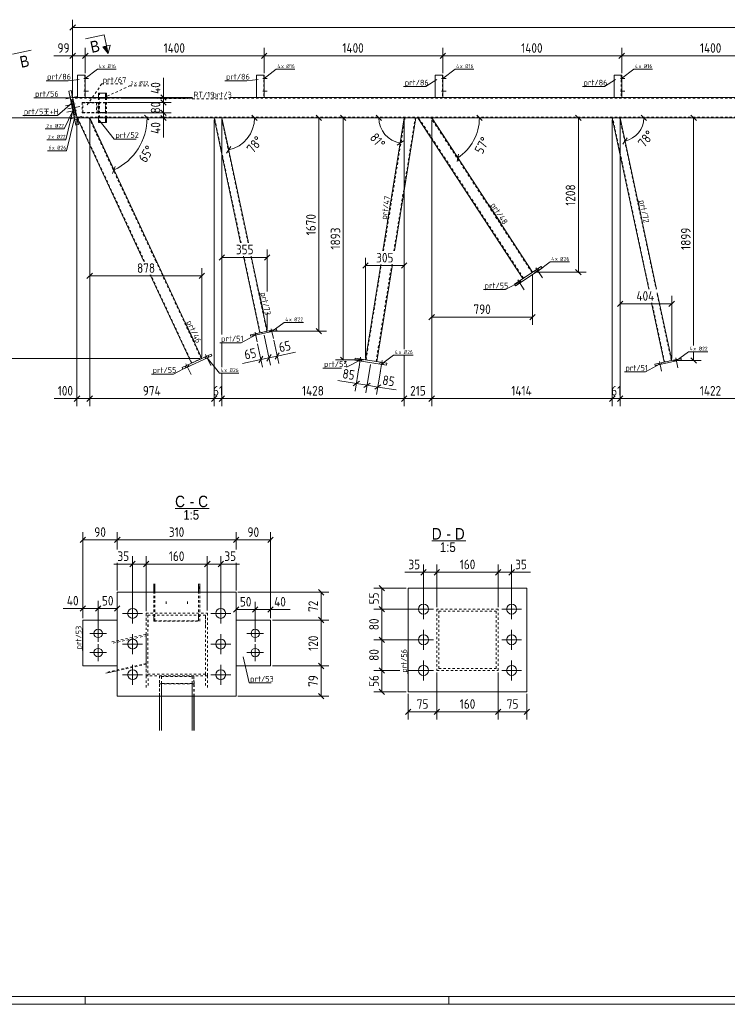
# Model space of a CAD drawing. Header units: millimetres. Extents: x 1 to 1188, y 1 to 840.
# Tile 2 of 7: x 204 to 573, y 1 to 515. Entities that reach past the tile are written whole.
import ezdxf

# ---------------------------------------------------------------- set-up
doc = ezdxf.new("R2010")
doc.units = ezdxf.units.MM
doc.header["$LTSCALE"] = 0.6
doc.linetypes.add('XKITLINE00', pattern=[0])
doc.linetypes.add('XKITLINE02', pattern=[4, 2, -2])
for name, color, linetype, lineweight in [('Bolt', 7, 'Continuous', 0), ('BoltMark', 3, 'Continuous', 0), ('DrawingSheet', 5, 'Continuous', 0), ('OtherObjectType', 1, 'Continuous', 0), ('Part', 2, 'Continuous', 0), ('PartMark', 3, 'Continuous', 0), ('Section', 6, 'Continuous', 0), ('Z-DIMENSIONS', 1, 'Continuous', 0)]:
    doc.layers.add(name, color=color, linetype=linetype, lineweight=lineweight)
doc.styles.add('ARIAL', font='ARIAL.TTF')
doc.styles.add('ISOCPEUR', font='ISOCPEUR.TTF')

msp = doc.modelspace()

# ---------------------------------------------------------------- hatches: boundary and pattern name
at = {"layer": 'Section'}
msp.add_hatch(color=6, dxfattribs=at).paths.add_polyline_path([(249.22, 501.23), (250.05, 497.32), (247.26, 500.82)], flags=17)

# ---------------------------------------------------------------- linework, layer by layer
at = {"layer": 'Bolt', "color": 3, "linetype": 'XKITLINE00', "lineweight": 0}
for p, q in [((237.45, 484.32), (239.82, 484.32)), ((237.45, 484.32), (239.82, 484.32)), ((237.95, 484.85), (238.15, 484.85)), ((237.95, 484.85), (238.15, 484.85)), ((237.95, 483.79), (238.15, 483.79)), ((237.95, 483.79), (238.15, 483.79)), ((330.79, 484.32), (333.15, 484.32)), ((330.79, 484.32), (333.15, 484.32)), ((331.29, 484.85), (331.49, 484.85)), ((331.29, 484.85), (331.49, 484.85)), ((331.29, 483.79), (331.49, 483.79)), ((331.29, 483.79), (331.49, 483.79)), ((424.12, 484.32), (426.49, 484.32)), ((424.12, 484.32), (426.49, 484.32)), ((424.62, 484.85), (424.82, 484.85)), ((424.62, 484.85), (424.82, 484.85)), ((424.62, 483.79), (424.82, 483.79)), ((424.62, 483.79), (424.82, 483.79)), ((517.45, 484.32), (519.82, 484.32)), ((517.45, 484.32), (519.82, 484.32)), ((517.95, 484.85), (518.15, 484.85)), ((517.95, 484.85), (518.15, 484.85)), ((517.95, 483.79), (518.15, 483.79)), ((517.95, 483.79), (518.15, 483.79)), ((237.95, 478.19), (238.15, 478.19)), ((237.95, 478.19), (238.15, 478.19)), ((331.29, 478.19), (331.49, 478.19)), ((331.29, 478.19), (331.49, 478.19)), ((424.62, 478.19), (424.82, 478.19)), ((424.62, 478.19), (424.82, 478.19)), ((517.95, 478.19), (518.15, 478.19)), ((517.95, 478.19), (518.15, 478.19)), ((227.97, 473.54), (234.16, 474.86)), ((227.97, 473.54), (234.16, 474.86)), ((230.07, 474.88), (231.37, 475.15)), ((230.07, 474.88), (231.37, 475.15)), ((230.43, 473.18), (231.73, 473.46)), ((230.43, 473.18), (231.73, 473.46)), ((237.45, 477.65), (239.82, 477.65)), ((237.45, 477.65), (239.82, 477.65)), ((237.95, 477.12), (238.15, 477.12)), ((237.95, 477.12), (238.15, 477.12)), ((330.79, 477.65), (333.15, 477.65)), ((330.79, 477.65), (333.15, 477.65)), ((331.29, 477.12), (331.49, 477.12)), ((331.29, 477.12), (331.49, 477.12)), ((424.12, 477.65), (426.49, 477.65)), ((424.12, 477.65), (426.49, 477.65)), ((424.62, 477.12), (424.82, 477.12)), ((424.62, 477.12), (424.82, 477.12)), ((517.45, 477.65), (519.82, 477.65)), ((517.45, 477.65), (519.82, 477.65)), ((517.95, 477.12), (518.15, 477.12)), ((517.95, 477.12), (518.15, 477.12)), ((232.83, 471.02), (227.78, 469.94)), ((232.83, 471.02), (227.78, 469.94)), ((233.52, 467.75), (228.47, 466.68)), ((233.52, 467.75), (228.47, 466.68)), ((229.08, 468.33), (235.27, 469.64)), ((229.08, 468.33), (235.27, 469.64)), ((231.18, 469.66), (232.48, 469.94)), ((231.18, 469.66), (232.48, 469.94)), ((231.86, 471.56), (231.21, 471.42)), ((231.86, 471.56), (231.21, 471.42)), ((232.17, 470.12), (231.52, 469.99)), ((232.17, 470.12), (231.52, 469.99)), ((231.54, 467.96), (232.84, 468.24)), ((231.54, 467.96), (232.84, 468.24)), ((232.56, 468.3), (231.9, 468.16)), ((232.56, 468.3), (231.9, 468.16)), ((230.19, 463.11), (236.38, 464.43)), ((230.19, 463.11), (236.38, 464.43)), ((232.86, 466.86), (232.21, 466.73)), ((232.86, 466.86), (232.21, 466.73)), ((232.29, 464.44), (233.59, 464.72)), ((232.29, 464.44), (233.59, 464.72)), ((232.65, 462.75), (233.95, 463.02)), ((232.65, 462.75), (233.95, 463.02)), ((473.15, 384.11), (473.7, 383.27)), ((473.15, 384.11), (473.7, 383.27)), ((473.33, 385.42), (476.8, 380.12)), ((473.33, 385.42), (476.8, 380.12)), ((474.6, 385.06), (475.15, 384.22)), ((474.6, 385.06), (475.15, 384.22)), ((463.67, 377.91), (464.22, 377.07)), ((463.67, 377.91), (464.22, 377.07)), ((463.85, 379.22), (467.31, 373.92)), ((463.85, 379.22), (467.31, 373.92)), ((465.12, 378.85), (465.67, 378.02)), ((465.12, 378.85), (465.67, 378.02)), ((326.22, 350.83), (326.35, 350.18)), ((326.22, 350.83), (326.35, 350.18)), ((326.76, 351.8), (327.83, 346.75)), ((326.76, 351.8), (327.83, 346.75)), ((327.65, 351.14), (327.79, 350.49)), ((327.65, 351.14), (327.79, 350.49)), ((334.69, 352.64), (334.83, 351.98)), ((334.69, 352.64), (334.83, 351.98)), ((335.24, 353.6), (336.31, 348.55)), ((335.24, 353.6), (336.31, 348.55)), ((336.13, 352.94), (336.27, 352.29)), ((336.13, 352.94), (336.27, 352.29)), ((300.95, 340.18), (303.62, 334.44)), ((300.95, 340.18), (303.62, 334.44)), ((302.16, 339.64), (302.58, 338.74)), ((302.16, 339.64), (302.58, 338.74)), ((290.31, 334.12), (290.73, 333.22)), ((290.31, 334.12), (290.73, 333.22)), ((290.68, 335.39), (293.35, 329.65)), ((290.68, 335.39), (293.35, 329.65)), ((291.88, 334.85), (292.31, 333.95)), ((291.88, 334.85), (292.31, 333.95)), ((300.58, 338.91), (301.01, 338)), ((300.58, 338.91), (301.01, 338)), ((380.86, 338), (380.7, 337.02)), ((380.86, 338), (380.7, 337.02)), ((381.88, 338.85), (380.87, 332.6)), ((381.88, 338.85), (380.87, 332.6)), ((382.57, 337.73), (382.41, 336.74)), ((382.57, 337.73), (382.41, 336.74)), ((392.05, 336.2), (391.89, 335.22)), ((392.05, 336.2), (391.89, 335.22)), ((393.07, 337.05), (392.06, 330.8)), ((393.07, 337.05), (392.06, 330.8)), ((393.76, 335.93), (393.6, 334.94)), ((393.76, 335.93), (393.6, 334.94)), ((537.33, 335.58), (537.47, 334.93)), ((537.33, 335.58), (537.47, 334.93)), ((537.88, 336.55), (538.95, 331.49)), ((537.88, 336.55), (538.95, 331.49)), ((538.77, 335.88), (538.91, 335.23)), ((538.77, 335.88), (538.91, 335.23)), ((545.81, 337.38), (545.95, 336.73)), ((545.81, 337.38), (545.95, 336.73)), ((546.36, 338.35), (547.43, 333.29)), ((546.36, 338.35), (547.43, 333.29)), ((547.25, 337.68), (547.38, 337.03)), ((547.25, 337.68), (547.38, 337.03)), ((414.7, 202.07), (414.7, 212.47)), ((460.7, 202.07), (460.7, 212.47)), ((262.85, 199.84), (262.85, 210.24)), ((308.85, 199.84), (308.85, 210.24)), ((419.9, 207.27), (409.5, 207.27)), ((465.9, 207.27), (455.5, 207.27)), ((268.05, 205.04), (257.65, 205.04)), ((314.05, 205.04), (303.65, 205.04)), ((244.85, 198.99), (244.85, 190.19)), ((326.85, 190.19), (326.85, 198.99)), ((414.7, 186.07), (414.7, 196.47)), ((460.7, 186.07), (460.7, 196.47)), ((240.45, 194.59), (249.25, 194.59)), ((262.85, 183.84), (262.85, 194.24)), ((308.85, 183.84), (308.85, 194.24)), ((331.25, 194.59), (322.45, 194.59)), ((419.9, 191.27), (409.5, 191.27)), ((465.9, 191.27), (455.5, 191.27)), ((244.85, 188.99), (244.85, 180.19)), ((268.05, 189.04), (257.65, 189.04)), ((314.05, 189.04), (303.65, 189.04)), ((326.85, 180.19), (326.85, 188.99)), ((240.45, 184.59), (249.25, 184.59)), ((331.25, 184.59), (322.45, 184.59)), ((414.7, 170.07), (414.7, 180.47)), ((460.7, 170.07), (460.7, 180.47)), ((262.85, 167.84), (262.85, 178.24)), ((308.85, 167.84), (308.85, 178.24)), ((419.9, 175.27), (409.5, 175.27)), ((465.9, 175.27), (455.5, 175.27)), ((268.05, 173.04), (257.65, 173.04)), ((314.05, 173.04), (303.65, 173.04))]:
    msp.add_line(p, q, dxfattribs=at)
at = {"layer": 'Bolt', "color": 3, "linetype": 'XKITLINE02', "lineweight": 0}
for p, q in [((246.33, 473.99), (250.11, 473.99)), ((246.33, 463.99), (250.11, 463.99)), ((280.42, 211.18), (280.44, 209.71)), ((291.42, 211.18), (291.44, 209.71))]:
    msp.add_line(p, q, dxfattribs=at)
at = {"layer": 'Bolt', "color": 3, "linetype": 'XKITLINE00', "lineweight": 0}
for centre, radius in [((262.85, 205.04), 2.6), ((308.85, 205.04), 2.6), ((414.7, 207.27), 2.6), ((460.7, 207.27), 2.6), ((244.85, 194.59), 2.2), ((326.85, 194.59), 2.2), ((262.85, 189.04), 2.6), ((308.85, 189.04), 2.6), ((414.7, 191.27), 2.6), ((460.7, 191.27), 2.6), ((244.85, 184.59), 2.2), ((326.85, 184.59), 2.2), ((262.85, 173.04), 2.6), ((308.85, 173.04), 2.6), ((414.7, 175.27), 2.6), ((460.7, 175.27), 2.6)]:
    msp.add_circle(centre, radius, dxfattribs=at)
at = {"layer": 'BoltMark', "color": 4, "linetype": 'XKITLINE00', "lineweight": 0}
for p, q in [((238.12, 484.32), (244.48, 489.08)), ((244.48, 489.08), (254.27, 489.08)), ((331.45, 484.32), (337.82, 489.08)), ((337.82, 489.08), (347.61, 489.08)), ((424.79, 484.32), (431.15, 489.08)), ((431.15, 489.08), (440.94, 489.08)), ((518.12, 484.32), (524.48, 489.08)), ((524.48, 489.08), (534.28, 489.08)), ((231.67, 467.36), (227.17, 457.97)), ((231.67, 467.36), (228.04, 452.24)), ((232.47, 463.59), (228.33, 446.54)), ((217.2, 457.97), (227.17, 457.97)), ((218.08, 452.24), (228.04, 452.24)), ((218.36, 446.54), (228.33, 446.54)), ((474.42, 383.75), (480.79, 388.51)), ((480.79, 388.51), (490.92, 388.51)), ((335.55, 352.14), (341.91, 356.9)), ((341.91, 356.9), (352.05, 356.9)), ((392.75, 335.08), (399.11, 339.84)), ((399.11, 339.84), (409.25, 339.84)), ((546.67, 336.88), (553.03, 341.64)), ((553.03, 341.64), (563.17, 341.64)), ((301.79, 338.37), (308.16, 330.41)), ((308.16, 330.41), (318.29, 330.41))]:
    msp.add_line(p, q, dxfattribs=at)
at = {"layer": 'BoltMark', "color": 4, "linetype": 'XKITLINE02', "lineweight": 0}
for p, q in [((247.43, 473.99), (261.28, 480.39)), ((261.28, 480.39), (271.24, 480.39))]:
    msp.add_line(p, q, dxfattribs=at)
at = {"layer": 'DrawingSheet', "color": 2, "linetype": 'XKITLINE00', "lineweight": 0}
for p, q in [((1, 1), (1188, 1)), ((238, 1), (238, 5)), ((428, 1), (428, 5))]:
    msp.add_line(p, q, dxfattribs=at)
at = {"layer": 'DrawingSheet', "color": 3, "linetype": 'XKITLINE00', "lineweight": 0}
msp.add_line((5, 5), (1184, 5), dxfattribs=at)
at = {"layer": 'OtherObjectType', "color": 6, "linetype": 'XKITLINE00', "lineweight": 0}
for p, q in [((285.03, 259.73), (302.85, 259.73)), ((418.99, 242.84), (436.81, 242.84))]:
    msp.add_line(p, q, dxfattribs=at)
at = {"layer": 'Part', "color": 2, "linetype": 'XKITLINE00', "lineweight": 0}
for p, q in [((238.15, 485.99), (234.15, 485.99)), ((234.15, 485.99), (234.15, 474.32)), ((238.15, 474.32), (238.15, 485.99)), ((331.49, 485.99), (327.49, 485.99)), ((327.49, 485.99), (327.49, 474.32)), ((331.49, 474.32), (331.49, 485.99)), ((424.82, 485.99), (420.82, 485.99)), ((420.82, 485.99), (420.82, 474.32)), ((424.82, 474.32), (424.82, 485.99)), ((518.15, 485.99), (514.15, 485.99)), ((514.15, 485.99), (514.15, 474.32)), ((518.15, 474.32), (518.15, 485.99)), ((230.79, 477.89), (229.49, 477.62)), ((233.24, 459.95), (229.49, 477.62)), ((230.79, 477.89), (234.55, 460.23)), ((231.53, 473.12), (230.88, 472.99)), ((230.88, 472.99), (232.54, 465.16)), ((233.19, 465.3), (231.53, 473.12)), ((294.05, 474.32), (231.55, 474.32)), ((245.12, 476.66), (245.12, 474.32)), ((245.12, 476.66), (248.75, 476.66)), ((248.75, 476.66), (248.75, 474.32)), ((249.24, 476.66), (248.75, 476.66)), ((249.24, 476.66), (249.24, 474.32)), ((1012.51, 474.32), (313.68, 474.32)), ((232.54, 465.16), (233.19, 465.3)), ((233.82, 463.66), (1012.51, 463.66)), ((268.73, 388.78), (233.82, 463.66)), ((298.95, 338.15), (240.44, 463.66)), ((245.12, 461.32), (245.12, 463.66)), ((248.75, 461.32), (248.75, 463.66)), ((249.24, 461.32), (249.24, 463.66)), ((305.37, 463.66), (319.23, 398.47)), ((323.32, 398.47), (309.46, 463.66)), ((393.48, 394.2), (404.66, 463.66)), ((399.56, 394.2), (410.73, 463.66)), ((411.79, 463.66), (466.62, 379.84)), ((471.65, 383.12), (418.96, 463.66)), ((532.26, 374.22), (513.25, 463.66)), ((536.35, 374.22), (517.34, 463.66)), ((234.55, 460.23), (233.24, 459.95)), ((248.75, 461.32), (245.12, 461.32)), ((249.24, 461.32), (248.75, 461.32)), ((320.71, 391.47), (329.22, 351.47)), ((333.13, 352.3), (324.8, 391.47)), ((384.35, 337.44), (392.35, 387.2)), ((390.27, 336.49), (398.43, 387.2)), ((462.16, 376.92), (476.11, 386.04)), ((476.11, 386.04), (476.66, 385.21)), ((293.51, 335.62), (271.99, 381.78)), ((476.66, 385.21), (462.71, 376.08)), ((462.71, 376.08), (462.16, 376.92)), ((544.25, 337.05), (536.73, 372.4)), ((540.33, 336.22), (533.74, 367.22)), ((338.02, 353.34), (324.32, 350.43)), ((324.32, 350.43), (324.46, 349.78)), ((338.16, 352.69), (324.46, 349.78)), ((338.16, 352.69), (338.02, 353.34)), ((288.68, 333.36), (303.79, 340.4)), ((304.21, 339.5), (289.1, 332.46)), ((303.79, 340.4), (304.21, 339.5)), ((379.08, 338.29), (378.93, 337.3)), ((395.38, 334.65), (378.93, 337.3)), ((395.54, 335.64), (379.08, 338.29)), ((395.38, 334.65), (395.54, 335.64)), ((549.14, 338.09), (535.44, 335.18)), ((535.44, 335.18), (535.58, 334.52)), ((549.28, 337.43), (535.58, 334.52)), ((549.28, 337.43), (549.14, 338.09)), ((289.1, 332.46), (288.68, 333.36)), ((254.85, 161.86), (254.85, 216.04)), ((316.85, 216.04), (254.85, 216.04)), ((273.89, 216.04), (273.89, 220.39)), ((274.49, 216.04), (274.49, 220.39)), ((274.53, 216.04), (274.53, 220.39)), ((297.29, 216.04), (297.29, 220.39)), ((297.89, 216.04), (297.89, 220.39)), ((297.93, 216.04), (297.93, 220.39)), ((316.86, 216.04), (316.85, 216.04)), ((316.85, 216.04), (316.86, 216.04)), ((316.85, 161.86), (316.85, 216.04)), ((316.86, 201.59), (316.86, 216.04)), ((468.7, 218.27), (406.7, 218.27)), ((406.7, 218.27), (406.7, 164.09)), ((468.7, 164.09), (468.7, 218.27)), ((236.85, 201.59), (254.85, 201.59)), ((236.85, 177.59), (236.85, 201.59)), ((316.85, 201.59), (316.85, 177.59)), ((334.86, 201.59), (316.85, 201.59)), ((334.85, 177.59), (334.85, 201.59)), ((334.86, 201.59), (334.86, 177.59)), ((236.85, 177.59), (254.85, 177.59)), ((248.91, 173.8), (254.85, 175.13)), ((316.85, 177.59), (334.86, 177.59)), ((316.86, 161.86), (316.86, 177.59)), ((316.85, 161.86), (254.85, 161.86)), ((276.88, 143.88), (276.87, 161.86)), ((294.88, 143.88), (294.87, 161.86)), ((294.94, 143.88), (294.93, 161.86)), ((316.85, 161.86), (316.86, 161.86)), ((316.86, 161.86), (316.85, 161.86)), ((468.7, 164.09), (406.7, 164.09))]:
    msp.add_line(p, q, dxfattribs=at)
at = {"layer": 'Part', "color": 7, "linetype": 'XKITLINE02', "lineweight": 0}
for p, q in [((237.95, 485.99), (237.95, 474.32)), ((331.29, 485.99), (331.29, 474.32)), ((424.62, 485.99), (424.62, 474.32)), ((517.95, 485.99), (517.95, 474.32)), ((231.53, 473.12), (230.88, 472.99)), ((232.54, 465.16), (230.88, 472.99)), ((233.19, 465.3), (231.53, 473.12)), ((233.82, 463.66), (231.55, 474.32)), ((294.05, 473.99), (231.62, 473.99)), ((234.15, 474.32), (238.15, 474.32)), ((234.15, 474.32), (234.15, 474.32)), ((234.15, 474.32), (234.15, 474.32)), ((234.15, 474.32), (234.15, 474.32)), ((234.15, 474.32), (234.15, 474.32)), ((238.15, 474.32), (238.15, 474.32)), ((238.15, 474.32), (238.15, 474.32)), ((245.12, 474.32), (245.12, 463.66)), ((245.61, 461.32), (245.61, 476.66)), ((248.75, 474.32), (248.75, 463.66)), ((249.24, 474.32), (249.24, 463.66)), ((1012.51, 473.99), (313.68, 473.99)), ((327.49, 474.32), (331.49, 474.32)), ((327.49, 474.32), (327.49, 474.32)), ((327.49, 474.32), (327.49, 474.32)), ((327.49, 474.32), (327.49, 474.32)), ((327.49, 474.32), (327.49, 474.32)), ((331.49, 474.32), (331.49, 474.32)), ((331.49, 474.32), (331.49, 474.32)), ((420.82, 474.32), (424.82, 474.32)), ((420.82, 474.32), (420.82, 474.32)), ((420.82, 474.32), (420.82, 474.32)), ((420.82, 474.32), (420.82, 474.32)), ((420.82, 474.32), (420.82, 474.32)), ((424.82, 474.32), (424.82, 474.32)), ((424.82, 474.32), (424.82, 474.32)), ((514.15, 474.32), (518.15, 474.32)), ((514.15, 474.32), (514.15, 474.32)), ((514.15, 474.32), (514.15, 474.32)), ((514.15, 474.32), (514.15, 474.32)), ((514.15, 474.32), (514.15, 474.32)), ((518.15, 474.32), (518.15, 474.32)), ((518.15, 474.32), (518.15, 474.32)), ((245.12, 471.66), (236.53, 471.66)), ((236.53, 471.66), (236.53, 466.32)), ((244.36, 471.66), (236.53, 471.66)), ((245.26, 471.46), (236.82, 471.46)), ((236.82, 471.46), (244.07, 471.46)), ((236.82, 466.52), (236.82, 471.46)), ((248.62, 471.46), (244.07, 471.46)), ((244.07, 471.46), (244.07, 466.52)), ((248.75, 471.66), (244.36, 471.66)), ((244.36, 466.32), (244.36, 471.66)), ((245.12, 466.32), (245.12, 471.66)), ((245.12, 471.66), (248.75, 471.66)), ((248.62, 471.46), (245.26, 471.46)), ((245.26, 471.46), (245.26, 466.52)), ((248.62, 466.52), (248.62, 471.46)), ((248.75, 471.66), (248.75, 466.32)), ((233.19, 465.3), (232.54, 465.16)), ((1012.51, 463.99), (233.75, 463.99)), ((233.82, 463.66), (240.44, 463.66)), ((269.1, 388.78), (234.19, 463.66)), ((245.12, 466.32), (236.53, 466.32)), ((236.53, 466.32), (244.36, 466.32)), ((245.26, 466.52), (236.82, 466.52)), ((236.82, 466.52), (244.07, 466.52)), ((274.98, 388.78), (240.07, 463.66)), ((244.07, 466.52), (248.62, 466.52)), ((244.36, 466.32), (248.75, 466.32)), ((248.75, 466.32), (245.12, 466.32)), ((245.26, 466.52), (248.62, 466.52)), ((309.46, 463.66), (305.37, 463.66)), ((319.43, 398.47), (305.57, 463.66)), ((323.11, 398.47), (309.26, 463.66)), ((393.82, 394.2), (404.99, 463.66)), ((399.22, 394.2), (410.4, 463.66)), ((410.73, 463.66), (404.66, 463.66)), ((418.96, 463.66), (411.79, 463.66)), ((466.9, 380.02), (412.19, 463.66)), ((471.37, 382.94), (418.56, 463.66)), ((517.34, 463.66), (513.25, 463.66)), ((532.46, 374.22), (513.45, 463.66)), ((517.13, 463.66), (536.14, 374.22)), ((329.41, 351.51), (320.92, 391.47)), ((332.93, 352.26), (324.6, 391.47)), ((298.65, 338.01), (275.21, 388.29)), ((384.68, 337.39), (392.69, 387.2)), ((389.94, 336.54), (398.09, 387.2)), ((293.82, 335.76), (272.36, 381.78)), ((466.62, 379.84), (471.65, 383.12)), ((536.73, 371.44), (544.05, 337.01)), ((540.53, 336.26), (533.95, 367.22)), ((329.22, 351.47), (333.13, 352.3)), ((293.51, 335.62), (298.95, 338.15)), ((390.27, 336.49), (384.35, 337.44)), ((544.25, 337.05), (540.33, 336.22)), ((254.86, 216.04), (254.85, 216.04)), ((254.86, 161.86), (254.86, 216.04)), ((273.88, 203.46), (273.89, 216.04)), ((273.92, 200.96), (273.93, 220.39)), ((274.48, 203.46), (274.49, 216.04)), ((274.52, 201.09), (274.53, 216.04)), ((297.28, 203.46), (297.29, 216.04)), ((297.32, 201.09), (297.33, 220.39)), ((297.88, 203.46), (297.89, 216.04)), ((297.92, 200.96), (297.93, 216.04)), ((453.7, 207.27), (421.7, 207.27)), ((421.7, 207.27), (421.7, 175.27)), ((422.7, 176.27), (422.7, 206.27)), ((422.7, 206.27), (452.7, 206.27)), ((452.7, 206.27), (452.7, 176.27)), ((453.7, 175.27), (453.7, 207.27)), ((236.86, 177.59), (236.86, 201.59)), ((254.85, 177.59), (254.85, 201.59)), ((254.86, 201.59), (254.85, 201.59)), ((254.85, 201.59), (254.85, 201.59)), ((254.86, 177.59), (254.86, 201.59)), ((269.86, 205.09), (301.86, 205.09)), ((269.86, 172.38), (269.86, 205.09)), ((269.86, 205.09), (269.96, 198.33)), ((300.86, 204.07), (270.86, 204.07)), ((270.86, 204.07), (270.96, 197.31)), ((270.86, 204.07), (270.86, 173.4)), ((274.48, 203.46), (273.88, 203.46)), ((273.88, 203.46), (273.92, 200.96)), ((273.92, 200.96), (297.92, 200.96)), ((274.52, 201.09), (274.48, 203.46)), ((297.32, 201.09), (274.52, 201.09)), ((297.88, 203.46), (297.28, 203.46)), ((297.28, 203.46), (297.32, 201.09)), ((297.92, 200.96), (297.88, 203.46)), ((300.86, 173.4), (300.86, 204.07)), ((300.86, 204.07), (300.96, 197.29)), ((301.86, 205.09), (301.96, 198.31)), ((301.86, 205.09), (301.86, 172.38)), ((316.86, 177.59), (316.86, 201.59)), ((316.86, 177.59), (316.86, 201.59)), ((252.06, 190.16), (269.9, 194.16)), ((252.76, 189.54), (269.9, 193.39)), ((269.9, 194.16), (269.89, 178.51)), ((269.89, 178.91), (269.9, 193.39)), ((269.96, 190.15), (269.9, 194.16)), ((269.9, 193.39), (269.96, 189.53)), ((249.85, 174.42), (269.89, 178.91)), ((254.85, 175.13), (269.89, 178.51)), ((254.86, 177.59), (254.85, 177.59)), ((254.85, 177.59), (254.85, 177.59)), ((269.96, 174.39), (269.89, 178.91)), ((269.89, 178.51), (269.96, 173.79)), ((421.7, 175.27), (453.7, 175.27)), ((452.7, 176.27), (422.7, 176.27)), ((301.86, 172.38), (269.86, 172.38)), ((269.86, 172.38), (269.96, 165.61)), ((270.86, 173.4), (270.96, 166.64)), ((270.86, 173.4), (300.86, 173.4)), ((276.86, 172.38), (276.92, 168.25)), ((294.86, 172.38), (276.86, 172.38)), ((276.87, 161.86), (276.86, 172.38)), ((277.92, 168.48), (277.86, 172.15)), ((277.86, 172.15), (277.88, 143.88)), ((277.86, 172.15), (293.86, 172.15)), ((293.86, 172.15), (293.88, 143.88)), ((293.86, 172.15), (293.92, 168.48)), ((294.92, 168.25), (294.86, 172.38)), ((294.87, 161.86), (294.86, 172.38)), ((300.86, 173.4), (300.96, 166.62)), ((301.86, 172.38), (301.96, 165.59)), ((276.92, 168.25), (276.94, 143.88)), ((276.92, 168.25), (294.92, 168.25)), ((293.92, 168.48), (277.92, 168.48)), ((277.92, 168.48), (277.94, 143.88)), ((293.92, 168.48), (293.94, 143.88)), ((294.93, 161.86), (294.92, 168.25)), ((254.85, 161.86), (254.86, 161.86))]:
    msp.add_line(p, q, dxfattribs=at)
at = {"layer": 'PartMark', "color": 7, "linetype": 'XKITLINE00', "lineweight": 0}
for p, q in [((234.97, 483.63), (229.18, 483.09)), ((328.31, 483.63), (322.51, 483.09)), ((421.64, 483.63), (415.84, 479.98)), ((514.97, 483.63), (509.18, 479.98)), ((217.66, 483.09), (229.18, 483.09)), ((311, 483.09), (322.51, 483.09)), ((404.33, 479.98), (415.84, 479.98)), ((497.67, 479.98), (509.18, 479.98)), ((211.31, 474.14), (222.82, 474.14)), ((230.55, 474.17), (222.82, 474.14)), ((231.37, 471.47), (223.58, 464.87)), ((205.5, 464.87), (223.58, 464.87)), ((245.46, 462.51), (253.24, 452.63)), ((253.24, 452.63), (264.75, 452.63)), ((395.89, 409.8), (397.76, 421.42)), ((448.73, 418.34), (455.17, 408.49)), ((526.52, 420.94), (528.91, 409.68)), ((465.25, 378.21), (457.52, 374.04)), ((328.88, 372.78), (331.27, 361.52)), ((446.01, 374.04), (457.52, 374.04)), ((290.1, 357.38), (295.07, 346.71)), ((327.16, 350.52), (319.43, 346.35)), ((308.43, 346.35), (319.43, 346.35)), ((291.96, 334.14), (284.23, 329.97)), ((382.33, 337.53), (374.49, 333.54)), ((538.28, 335.27), (530.55, 331.1)), ((272.72, 329.97), (284.23, 329.97)), ((362.12, 333.1), (371.95, 333.1)), ((519.55, 331.1), (530.55, 331.1)), ((236.75, 185.67), (236.75, 197.19)), ((320.51, 182.44), (323.62, 168.75)), ((406.6, 173.49), (406.6, 185)), ((323.62, 168.75), (335.13, 168.75))]:
    msp.add_line(p, q, dxfattribs=at)
at = {"layer": 'PartMark', "color": 7, "linetype": 'XKITLINE02', "lineweight": 0}
for p, q in [((239.19, 470.49), (246.69, 481.38)), ((246.69, 481.38), (258.2, 481.38)), ((231.55, 474.32), (294.05, 473.69)), ((294.05, 473.69), (313.68, 473.69))]:
    msp.add_line(p, q, dxfattribs=at)
at = {"layer": 'Section', "color": 6, "linetype": 'XKITLINE00', "lineweight": 0}
for p, q in [((247.97, 507.1), (238.19, 505.02)), ((247.97, 507.1), (250.05, 497.32)), ((200.1, 496.93), (209.88, 499.01)), ((247.26, 500.82), (251.17, 501.65)), ((250.05, 497.32), (247.26, 500.82)), ((251.17, 501.65), (250.05, 497.32))]:
    msp.add_line(p, q, dxfattribs=at)
at = {"layer": 'Z-DIMENSIONS', "color": 7, "linetype": 'XKITLINE00', "lineweight": 0}
for p, q in [((231.55, 475.32), (231.55, 514.93)), ((232.96, 512.25), (230.14, 509.42)), ((231.55, 510.83), (1012.51, 510.83)), ((231.55, 475.32), (231.55, 500.16)), ((238.15, 486.99), (238.15, 500.16)), ((238.15, 486.99), (238.15, 500.16)), ((331.49, 486.99), (331.49, 500.16)), ((331.49, 486.99), (331.49, 500.16)), ((424.82, 486.99), (424.82, 500.16)), ((424.82, 486.99), (424.82, 500.16)), ((518.15, 486.99), (518.15, 500.16)), ((518.15, 486.99), (518.15, 500.16)), ((231.55, 496.06), (221.78, 496.06)), ((231.55, 496.06), (221.78, 496.06)), ((232.96, 497.48), (230.14, 494.65)), ((231.55, 496.06), (238.15, 496.06)), ((239.57, 497.48), (236.74, 494.65)), ((239.57, 497.48), (236.74, 494.65)), ((238.15, 496.06), (331.49, 496.06)), ((332.9, 497.48), (330.07, 494.65)), ((332.9, 497.48), (330.07, 494.65)), ((331.49, 496.06), (424.82, 496.06)), ((426.23, 497.48), (423.41, 494.65)), ((426.23, 497.48), (423.41, 494.65)), ((424.82, 496.06), (518.15, 496.06)), ((519.57, 497.48), (516.74, 494.65)), ((519.57, 497.48), (516.74, 494.65)), ((518.15, 496.06), (611.49, 496.06)), ((278.94, 474.32), (278.94, 484.52)), ((278.94, 474.32), (278.94, 484.52)), ((253.94, 474.32), (282.94, 474.32)), ((277.53, 475.74), (280.35, 472.91)), ((277.53, 473.07), (280.35, 470.24)), ((277.53, 473.07), (277.6, 473)), ((278.94, 471.66), (278.94, 474.32)), ((249.75, 471.66), (282.94, 471.66)), ((249.75, 471.66), (271.34, 471.66)), ((277.53, 467.74), (280.35, 464.91)), ((278.34, 472.26), (280.35, 470.24)), ((278.34, 471.66), (282.94, 471.66)), ((278.94, 466.32), (278.94, 471.66)), ((286.01, 463.66), (198.15, 463.66)), ((233.8, 462.73), (233.8, 313.14)), ((270.43, 463.66), (240.44, 463.66)), ((253.11, 436.48), (240.44, 463.66)), ((240.44, 462.66), (240.44, 313.14)), ((240.44, 462.66), (240.44, 313.14)), ((240.44, 462.66), (240.44, 377.18)), ((240.86, 462.75), (253.11, 436.48)), ((249.75, 466.32), (271.34, 466.32)), ((249.75, 466.32), (282.94, 466.32)), ((260.78, 463.66), (282.94, 463.66)), ((271.34, 462.74), (269.01, 465.07)), ((277.62, 464.98), (280.35, 462.24)), ((278.34, 466.92), (280.35, 464.91)), ((278.34, 466.32), (282.94, 466.32)), ((278.94, 463.66), (278.94, 466.32)), ((278.94, 463.66), (278.94, 453.46)), ((278.94, 463.66), (278.94, 453.46)), ((305.37, 462.66), (305.37, 324.74)), ((305.37, 462.66), (305.37, 313.14)), ((326.51, 463.66), (309.46, 463.66)), ((313, 446.98), (309.46, 463.66)), ((309.46, 462.66), (309.46, 350.55)), ((309.46, 462.66), (309.46, 350.55)), ((309.46, 462.66), (309.46, 386.87)), ((309.67, 462.68), (313, 446.98)), ((327.92, 462.24), (325.09, 465.07)), ((355.88, 463.66), (364.03, 463.66)), ((358.61, 465.07), (361.44, 462.24)), ((360.03, 352.3), (360.03, 463.66)), ((383.35, 463.66), (368.71, 463.66)), ((371.4, 465.07), (374.23, 462.24)), ((372.81, 337.44), (372.81, 463.66)), ((389.97, 465.07), (392.79, 462.24)), ((403.66, 463.66), (391.38, 463.66)), ((391.38, 463.66), (404.66, 463.66)), ((402.55, 450.55), (404.66, 463.66)), ((404.66, 462.66), (404.66, 343.04)), ((404.66, 462.66), (404.66, 343.04)), ((404.66, 462.66), (404.66, 382.6)), ((443.88, 463.66), (418.96, 463.66)), ((432.6, 442.8), (418.96, 463.66)), ((418.96, 462.66), (418.96, 313.14)), ((418.96, 462.66), (418.96, 313.14)), ((418.96, 462.66), (418.96, 355.7)), ((419.51, 462.82), (432.6, 442.8)), ((445.3, 462.24), (442.47, 465.07)), ((472.65, 463.66), (499.52, 463.66)), ((494.11, 465.07), (496.94, 462.24)), ((495.52, 383.12), (495.52, 463.66)), ((513.25, 462.66), (513.25, 324.74)), ((513.25, 462.66), (513.25, 313.14)), ((529.66, 463.66), (517.34, 463.66)), ((519.9, 451.6), (517.34, 463.66)), ((517.34, 462.66), (517.34, 313.14)), ((517.34, 462.66), (517.34, 324.74)), ((517.34, 462.66), (517.34, 362.62)), ((517.54, 462.68), (519.9, 451.6)), ((531.07, 462.24), (528.25, 465.07)), ((545.25, 463.66), (559.72, 463.66)), ((554.31, 465.07), (557.14, 462.24)), ((555.72, 344.84), (555.72, 463.66)), ((518.81, 449.92), (520.99, 453.28)), ((311.91, 445.3), (314.09, 448.66)), ((400.93, 449.38), (404.17, 451.72)), ((432.2, 440.84), (433.01, 444.76)), ((252.43, 434.6), (253.8, 438.36)), ((310.87, 392.28), (308.05, 389.46)), ((309.46, 390.87), (333.13, 390.87)), ((334.54, 392.28), (331.71, 389.46)), ((333.13, 372.99), (333.13, 394.97)), ((384.35, 338.44), (384.35, 390.7)), ((385.76, 388.01), (382.94, 385.18)), ((384.35, 386.6), (404.66, 386.6)), ((406.07, 388.01), (403.24, 385.18)), ((241.85, 382.59), (239.02, 379.76)), ((240.44, 381.18), (298.95, 381.18)), ((300.37, 382.59), (297.54, 379.76)), ((298.95, 339.15), (298.95, 385.28)), ((471.65, 382.12), (471.65, 355.7)), ((472.65, 383.12), (499.52, 383.12)), ((494.11, 384.54), (496.94, 381.71)), ((544.25, 338.05), (544.25, 370.72)), ((518.75, 368.03), (515.92, 365.2)), ((517.34, 366.62), (544.25, 366.62)), ((545.66, 368.03), (542.83, 365.2)), ((333.13, 353.3), (333.13, 361.91)), ((420.37, 361.11), (417.55, 358.28)), ((473.06, 361.11), (470.23, 358.28)), ((418.96, 359.7), (471.65, 359.7)), ((331.52, 350.26), (334.86, 334.53)), ((331.52, 350.26), (334.86, 334.53)), ((334.13, 352.3), (364.03, 352.3)), ((358.61, 353.72), (361.44, 350.89)), ((309.46, 346.35), (309.46, 333.61)), ((309.46, 346.35), (309.46, 333.61)), ((328.04, 345.77), (330.62, 333.63)), ((336.52, 347.57), (339.1, 335.43)), ((330.88, 339.22), (328.7, 335.87)), ((335.12, 340.12), (332.94, 336.77)), ((335.12, 340.12), (332.94, 336.77)), ((334.03, 338.45), (338.27, 339.35)), ((339.36, 341.02), (337.18, 337.67)), ((338.27, 339.35), (347.82, 341.38)), ((338.27, 339.35), (347.82, 341.38)), ((404.66, 339.84), (404.66, 313.14)), ((404.66, 339.84), (404.66, 313.14)), ((555.72, 337.05), (555.72, 341.64)), ((297.95, 338.15), (198.15, 338.15)), ((329.79, 337.54), (320.24, 335.51)), ((329.79, 337.54), (320.24, 335.51)), ((329.79, 337.54), (334.03, 338.45)), ((383.35, 337.44), (368.71, 337.44)), ((371.4, 338.86), (372.95, 337.3)), ((373.63, 336.62), (374.23, 336.03)), ((386.99, 334.99), (384.61, 320.16)), ((386.99, 334.99), (384.61, 320.16)), ((545.25, 337.05), (559.72, 337.05)), ((554.31, 338.46), (557.14, 335.63)), ((309.46, 330.41), (309.46, 313.14)), ((309.46, 330.41), (309.46, 324.74)), ((380.98, 333.26), (379.01, 321.06)), ((392.16, 331.46), (390.2, 319.26)), ((379.65, 325.01), (370.01, 326.56)), ((379.65, 325.01), (370.01, 326.56)), ((381.27, 326.18), (378.03, 323.84)), ((379.65, 325.01), (385.24, 324.11)), ((386.86, 325.28), (383.62, 322.94)), ((386.86, 325.28), (383.62, 322.94)), ((385.24, 324.11), (390.84, 323.21)), ((392.46, 324.38), (389.22, 322.04)), ((390.84, 323.21), (400.48, 321.66)), ((390.84, 323.21), (400.48, 321.66)), ((233.8, 317.14), (221.89, 317.14)), ((233.8, 317.14), (221.89, 317.14)), ((235.22, 318.55), (232.39, 315.72)), ((233.8, 317.14), (240.44, 317.14)), ((241.85, 318.55), (239.02, 315.72)), ((241.85, 318.55), (239.02, 315.72)), ((240.44, 317.14), (305.37, 317.14)), ((306.78, 318.55), (303.96, 315.72)), ((305.97, 317.74), (303.96, 315.72)), ((305.37, 317.74), (305.37, 313.14)), ((305.37, 317.14), (309.46, 317.14)), ((310.87, 318.55), (308.05, 315.72)), ((310.06, 317.74), (308.05, 315.72)), ((309.46, 317.74), (309.46, 313.14)), ((309.46, 317.14), (404.66, 317.14)), ((406.07, 318.55), (403.24, 315.72)), ((406.07, 318.55), (403.24, 315.72)), ((404.66, 317.14), (418.96, 317.14)), ((420.37, 318.55), (417.55, 315.72)), ((420.37, 318.55), (417.55, 315.72)), ((418.96, 317.14), (513.25, 317.14)), ((514.66, 318.55), (511.83, 315.72)), ((513.85, 317.74), (511.83, 315.72)), ((513.25, 317.74), (513.25, 313.14)), ((513.25, 317.14), (517.34, 317.14)), ((518.75, 318.55), (515.92, 315.72)), ((517.94, 317.74), (515.92, 315.72)), ((517.34, 317.74), (517.34, 313.14)), ((517.34, 317.14), (612.1, 317.14)), ((236.85, 202.59), (236.85, 247.48)), ((254.86, 238.4), (254.86, 247.48)), ((254.86, 238.4), (254.86, 247.48)), ((316.85, 238.4), (316.85, 247.48)), ((316.85, 238.4), (316.85, 247.48)), ((334.85, 202.59), (334.85, 247.48)), ((238.26, 244.8), (235.43, 241.97)), ((236.85, 243.38), (254.86, 243.38)), ((256.27, 244.8), (253.45, 241.97)), ((256.27, 244.8), (253.45, 241.97)), ((254.86, 243.38), (316.85, 243.38)), ((318.26, 244.8), (315.43, 241.97)), ((318.26, 244.8), (315.43, 241.97)), ((316.85, 243.38), (334.85, 243.38)), ((336.26, 244.8), (333.43, 241.97)), ((254.86, 217.04), (254.86, 231.4)), ((254.86, 217.04), (254.86, 231.4)), ((264.24, 232.22), (261.41, 229.39)), ((262.82, 206.04), (262.82, 234.9)), ((271.27, 232.22), (268.45, 229.39)), ((271.27, 232.22), (268.45, 229.39)), ((269.86, 206.14), (269.86, 234.9)), ((269.86, 206.14), (269.86, 234.9)), ((303.27, 232.22), (300.44, 229.39)), ((303.27, 232.22), (300.44, 229.39)), ((301.85, 206.62), (301.85, 234.9)), ((301.85, 206.62), (301.85, 234.9)), ((310.29, 232.22), (307.46, 229.39)), ((308.87, 206.04), (308.87, 234.9)), ((316.85, 217.04), (316.85, 231.4)), ((316.85, 217.04), (316.85, 231.4)), ((262.82, 230.8), (253.06, 230.8)), ((262.82, 230.8), (253.06, 230.8)), ((262.82, 230.8), (269.86, 230.8)), ((269.86, 230.8), (301.85, 230.8)), ((301.85, 230.8), (308.87, 230.8)), ((308.87, 230.8), (318.64, 230.8)), ((308.87, 230.8), (318.64, 230.8)), ((414.7, 226.49), (404.93, 226.49)), ((414.7, 226.49), (404.93, 226.49)), ((416.11, 227.9), (413.29, 225.07)), ((414.7, 208.27), (414.7, 230.59)), ((414.7, 226.49), (421.7, 226.49)), ((423.11, 227.9), (420.28, 225.07)), ((423.11, 227.9), (420.28, 225.07)), ((421.7, 208.27), (421.7, 230.59)), ((421.7, 208.27), (421.7, 230.59)), ((421.7, 226.49), (453.7, 226.49)), ((455.11, 227.9), (452.28, 225.07)), ((455.11, 227.9), (452.28, 225.07)), ((453.7, 208.27), (453.7, 230.59)), ((453.7, 208.27), (453.7, 230.59)), ((453.7, 226.49), (460.7, 226.49)), ((462.11, 227.9), (459.29, 225.07)), ((460.7, 208.27), (460.7, 230.59)), ((460.7, 226.49), (470.47, 226.49)), ((460.7, 226.49), (470.47, 226.49)), ((317.86, 216.04), (365.23, 216.04)), ((359.81, 217.45), (362.64, 214.62)), ((361.23, 201.59), (361.23, 216.04)), ((405.7, 218.27), (388.84, 218.27)), ((391.53, 219.68), (394.36, 216.86)), ((392.94, 207.27), (392.94, 218.27)), ((236.85, 202.59), (236.85, 211.66)), ((244.87, 195.59), (244.87, 211.66)), ((244.87, 195.59), (244.87, 211.66)), ((254.85, 202.59), (254.85, 211.66)), ((316.85, 202.59), (316.85, 211.13)), ((326.87, 195.59), (326.87, 211.13)), ((326.87, 195.59), (326.87, 211.13)), ((334.85, 202.59), (334.85, 211.13)), ((236.85, 207.56), (226.65, 207.56)), ((236.85, 207.56), (226.65, 207.56)), ((238.26, 208.97), (235.43, 206.15)), ((236.85, 207.56), (244.87, 207.56)), ((246.28, 208.97), (243.45, 206.15)), ((245.85, 208.54), (243.45, 206.15)), ((244.87, 207.56), (254.85, 207.56)), ((256.26, 208.97), (253.43, 206.15)), ((318.26, 208.44), (315.43, 205.62)), ((316.85, 207.03), (326.87, 207.03)), ((328.28, 208.44), (325.45, 205.62)), ((328.28, 208.44), (325.45, 205.62)), ((326.87, 207.03), (334.85, 207.03)), ((336.26, 208.44), (333.43, 205.62)), ((334.85, 207.03), (345.04, 207.03)), ((334.85, 207.03), (345.04, 207.03)), ((413.7, 207.27), (388.84, 207.27)), ((413.7, 207.27), (388.84, 207.27)), ((391.53, 208.68), (394.36, 205.86)), ((391.53, 208.68), (394.36, 205.86)), ((392.94, 191.27), (392.94, 207.27)), ((335.85, 201.59), (365.23, 201.59)), ((335.85, 201.59), (365.23, 201.59)), ((359.81, 203), (362.64, 200.17)), ((359.81, 203), (362.64, 200.17)), ((361.23, 177.59), (361.23, 201.59)), ((413.7, 191.27), (388.84, 191.27)), ((413.7, 191.27), (388.84, 191.27)), ((391.53, 192.68), (394.36, 189.86)), ((391.53, 192.68), (394.36, 189.86)), ((392.94, 175.27), (392.94, 191.27)), ((335.85, 177.59), (365.23, 177.59)), ((335.85, 177.59), (365.23, 177.59)), ((359.81, 179), (362.64, 176.17)), ((359.81, 179), (362.64, 176.17)), ((361.23, 161.86), (361.23, 177.59)), ((402.4, 175.27), (388.84, 175.27)), ((402.4, 175.27), (388.84, 175.27)), ((391.53, 176.68), (394.36, 173.86)), ((391.53, 176.68), (394.36, 173.86)), ((392.94, 164.09), (392.94, 175.27)), ((413.7, 175.27), (406.6, 175.27)), ((413.7, 175.27), (406.6, 175.27)), ((421.7, 174.27), (421.7, 149.67)), ((421.7, 174.27), (421.7, 149.67)), ((453.7, 174.27), (453.7, 149.67)), ((453.7, 174.27), (453.7, 149.67)), ((391.53, 165.51), (394.36, 162.68)), ((317.86, 161.86), (365.23, 161.86)), ((359.81, 163.27), (362.64, 160.45)), ((405.7, 164.09), (388.84, 164.09)), ((406.7, 163.09), (406.7, 149.67)), ((468.7, 163.09), (468.7, 149.67)), ((408.11, 155.08), (405.29, 152.25)), ((423.11, 155.08), (420.28, 152.25)), ((423.11, 155.08), (420.28, 152.25)), ((455.11, 155.08), (452.28, 152.25)), ((455.11, 155.08), (452.28, 152.25)), ((470.11, 155.08), (467.29, 152.25)), ((406.7, 153.67), (421.7, 153.67)), ((421.7, 153.67), (453.7, 153.67)), ((453.7, 153.67), (468.7, 153.67))]:
    msp.add_line(p, q, dxfattribs=at)
for centre, radius, start, end in [((240.44, 463.66), 29.99, 294.9959, 0), ((309.46, 463.66), 17.05, 281.9996, 0), ((404.66, 463.66), 13.28, 180, 260.8603), ((418.96, 463.66), 24.92, 303.1936, 0), ((517.34, 463.66), 12.32, 281.9996, 360)]:
    msp.add_arc(centre, radius, start, end, dxfattribs=at)
at = {"layer": 'Z-DIMENSIONS', "color": 3}
for p in [(231.55, 510.83), (231.55, 496.06), (238.15, 496.06), (238.15, 496.06), (331.49, 496.06), (331.49, 496.06), (424.82, 496.06), (424.82, 496.06), (518.15, 496.06), (518.15, 496.06), (278.94, 474.32), (278.94, 471.66), (278.94, 471.66), (278.94, 466.32), (278.94, 466.32), (278.94, 463.66), (360.03, 463.66), (372.81, 463.66), (495.52, 463.66), (555.72, 463.66), (309.46, 390.87), (333.13, 390.87), (384.35, 386.6), (404.66, 386.6), (240.44, 381.18), (298.95, 381.18), (495.52, 383.12), (517.34, 366.62), (544.25, 366.62), (418.96, 359.7), (471.65, 359.7), (360.03, 352.3), (338.27, 339.35), (329.79, 337.54), (334.03, 338.45), (334.03, 338.45), (372.81, 337.44), (555.72, 337.05), (379.65, 325.01), (385.24, 324.11), (385.24, 324.11), (390.84, 323.21), (233.8, 317.14), (240.44, 317.14), (240.44, 317.14), (305.37, 317.14), (305.37, 317.14), (309.46, 317.14), (309.46, 317.14), (404.66, 317.14), (404.66, 317.14), (418.96, 317.14), (418.96, 317.14), (513.25, 317.14), (513.25, 317.14), (517.34, 317.14), (517.34, 317.14), (236.85, 243.38), (254.86, 243.38), (254.86, 243.38), (316.85, 243.38), (316.85, 243.38), (334.85, 243.38), (262.82, 230.8), (269.86, 230.8), (269.86, 230.8), (301.85, 230.8), (301.85, 230.8), (308.87, 230.8), (414.7, 226.49), (421.7, 226.49), (421.7, 226.49), (453.7, 226.49), (453.7, 226.49), (460.7, 226.49), (361.23, 216.04), (392.94, 218.27), (236.85, 207.56), (244.87, 207.56), (244.87, 207.56), (254.85, 207.56), (316.85, 207.03), (326.87, 207.03), (326.87, 207.03), (334.85, 207.03), (392.94, 207.27), (392.94, 207.27), (361.23, 201.59), (361.23, 201.59), (392.94, 191.27), (392.94, 191.27), (361.23, 177.59), (361.23, 177.59), (392.94, 175.27), (392.94, 175.27), (361.23, 161.86), (392.94, 164.09), (406.7, 153.67), (421.7, 153.67), (421.7, 153.67), (453.7, 153.67), (453.7, 153.67), (468.7, 153.67)]:
    msp.add_point(p, dxfattribs=at)
at = {"layer": 'Z-DIMENSIONS', "color": 7}
for p in [(270.43, 463.66), (326.51, 463.66), (391.38, 463.66), (443.88, 463.66), (529.66, 463.66), (402.55, 450.55), (519.9, 451.6), (313, 446.98), (432.6, 442.8), (253.11, 436.48)]:
    msp.add_point(p, dxfattribs=at)

# ---------------------------------------------------------------- texts
at = {"layer": 'BoltMark', "color": 4, "style": 'ISOCPEUR', "width": 0.85}
for s, p in [('4', (245.08, 489.68)), ('x Ø', (247.06, 489.68)), ('16', (251.61, 489.68)), ('4', (338.42, 489.68)), ('x Ø', (340.39, 489.68)), ('16', (344.95, 489.68)), ('4', (431.75, 489.68)), ('x Ø', (433.73, 489.68)), ('16', (438.28, 489.68)), ('4', (525.08, 489.68)), ('x Ø', (527.06, 489.68)), ('16', (531.61, 489.68)), ('2', (261.88, 480.99)), ('x Ø', (263.68, 480.99)), ('22', (268.24, 480.99)), ('2', (217.8, 458.57)), ('x Ø', (219.61, 458.57)), ('22', (224.16, 458.57)), ('2', (218.68, 452.84)), ('x Ø', (220.48, 452.84)), ('22', (225.04, 452.84)), ('6', (218.96, 447.14)), ('x Ø', (220.77, 447.14)), ('26', (225.32, 447.14)), ('4', (481.39, 389.11)), ('x Ø', (483.36, 389.11)), ('26', (487.92, 389.11)), ('4', (342.51, 357.5)), ('x Ø', (344.49, 357.5)), ('22', (349.04, 357.5)), ('x Ø', (555.61, 342.24)), ('4', (399.71, 340.44)), ('x Ø', (401.69, 340.44)), ('26', (406.24, 340.44)), ('4', (553.63, 342.24)), ('22', (560.16, 342.24)), ('4', (308.76, 331.01)), ('x Ø', (310.73, 331.01)), ('26', (315.28, 331.01))]:
    msp.add_text(s, height=2, dxfattribs=at).set_placement(p)
at = {"layer": 'OtherObjectType', "color": 6, "style": 'ARIAL', "width": 0.85}
for s, height, p in [('C', 6, (285.03, 260.48)), ('-', 6, (292.61, 260.48)), ('C', 6, (297.07, 260.48)), ('1:5', 5, (289.31, 253.98)), ('D', 6, (418.99, 243.59)), ('D', 6, (431.04, 243.59)), ('1:5', 5, (423.27, 237.09)), ('-', 6, (426.57, 243.59))]:
    msp.add_text(s, height=height, dxfattribs=at).set_placement(p)
at = {"layer": 'PartMark', "color": 3, "style": 'ISOCPEUR', "width": 0.85}
for s, p in [('prt/86', (218.26, 483.69)), ('prt/67', (247.29, 481.98)), ('prt/86', (311.6, 483.69)), ('prt/86', (404.93, 480.58)), ('prt/86', (498.27, 480.58)), ('prt/56', (211.91, 474.74)), ('prt/3', (304.57, 474.29)), ('prt/53', (206.1, 465.47)), ('E+H', (217.31, 465.47)), ('prt/52', (253.84, 453.23)), ('prt/55', (446.61, 374.64)), ('prt/51', (309.03, 346.95)), ('prt/55', (362.72, 333.7)), ('prt/51', (520.15, 331.7)), ('prt/55', (273.32, 330.57)), ('prt/53', (324.22, 169.35))]:
    msp.add_text(s, height=3, dxfattribs=at).set_placement(p)
at = {"layer": 'PartMark', "color": 1, "style": 'ISOCPEUR', "width": 0.85}
msp.add_text('RT/19', height=3, dxfattribs=at).set_placement((294.65, 474.29))
at = {"layer": 'PartMark', "color": 3, "style": 'ISOCPEUR', "width": 0.85}
for s, rotation, p in [('prt/47', 80.8615, (395.39, 410.49)), ('prt/48', -56.8088, (449.56, 418.16)), ('prt/72', -78.0025, (527.23, 420.48)), ('prt/73', -78.0025, (329.59, 372.32)), ('prt/46', -65.0021, (290.9, 357.09)), ('prt/53', 90.0002, (236.15, 186.27)), ('prt/56', 90.0002, (406, 174.09))]:
    msp.add_text(s, height=3, rotation=rotation, dxfattribs=at).set_placement(p)
at = {"layer": 'Section', "color": 6, "style": 'ARIAL', "width": 0.85}
for p in [(241.48, 497.54), (204.7, 489.73)]:
    msp.add_text('B', height=6, rotation=11.9977, dxfattribs=at).set_placement(p)
at = {"layer": 'Z-DIMENSIONS', "color": 3, "style": 'ISOCPEUR', "width": 0.85}
for s, p in [('99', (223.66, 497.66)), ('1400', (279.02, 497.66)), ('1400', (372.35, 497.66)), ('1400', (465.69, 497.66)), ('1400', (559.02, 497.66)), ('355', (316.78, 392.47)), ('305', (389.99, 388.2)), ('878', (265.18, 382.78)), ('404', (525.85, 368.22)), ('790', (440.79, 361.3)), ('100', (223.76, 318.74)), ('974', (268.18, 318.74)), ('61', (304.84, 318.74)), ('1428', (351.26, 318.74)), ('215', (407.73, 318.74)), ('61', (512.71, 318.74)), ('1422', (558.92, 318.74)), ('1414', (460.52, 318.74)), ('90', (242.85, 244.98)), ('310', (281.77, 244.98)), ('90', (322.84, 244.98)), ('35', (254.93, 232.4)), ('160', (281.77, 232.4)), ('35', (310.75, 232.4)), ('35', (406.81, 228.09)), ('160', (433.62, 228.09)), ('35', (462.57, 228.09)), ('40', (228.53, 209.16)), ('50', (246.85, 209.16)), ('50', (318.85, 208.63)), ('40', (336.72, 208.63)), ('75', (411.19, 155.27)), ('160', (433.62, 155.27)), ('75', (458.19, 155.27))]:
    msp.add_text(s, height=5, dxfattribs=at).set_placement(p)
for s, rotation, p in [('40', 90.0002, (277.34, 476.2)), ('80', 90.0002, (277.34, 465.98)), ('40', 90.0002, (277.34, 455.34)), ('78°', 50.999, (325.83, 444.87)), ('81°', -49.5723, (386.33, 453.13)), ('57°', 61.5987, (445.44, 444.45)), ('78°', 50.999, (530.04, 447.84)), ('65°', 57.4963, (269.75, 439.89)), ('1208', 90.0002, (493.92, 417.81)), ('1670', 90.0002, (358.43, 402.39)), ('1893', 90.0002, (371.21, 394.96)), ('1899', 90.0002, (554.12, 394.77)), ('65', 11.9977, (339.77, 341.3)), ('65', 11.9977, (321.74, 337.47)), ('85', -9.1387, (372.11, 327.84)), ('85', -9.1387, (392.94, 324.49)), ('55', 90.0002, (391.34, 209.76)), ('72', 90.0002, (359.63, 205.8)), ('80', 90.0002, (391.34, 196.26)), ('120', 90.0002, (359.63, 185.5)), ('80', 90.0002, (391.34, 180.26)), ('79', 90.0002, (359.63, 166.72)), ('56', 90.0002, (391.34, 166.67))]:
    msp.add_text(s, height=5, rotation=rotation, dxfattribs=at).set_placement(p)

doc.saveas('drawing.dxf')
